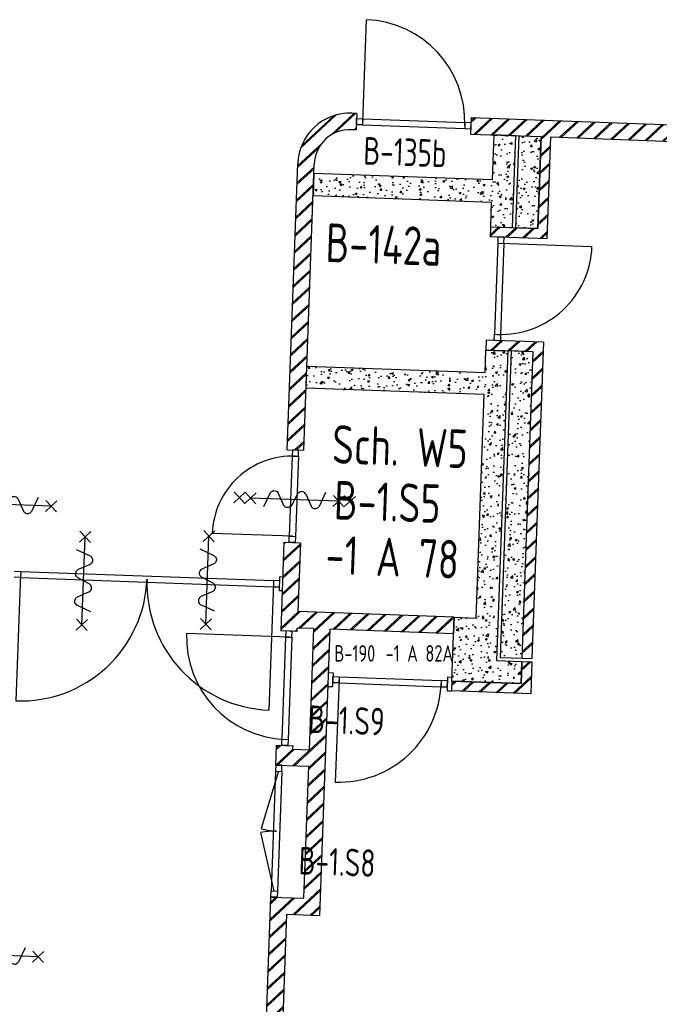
# Model space of a CAD drawing. Header units: millimetres. Extents: x 119024465 to 119292677, y 483022511 to 483148062.
# Tile 159 of 162: x 119247972 to 119253781, y 483074326 to 483083266. Entities that reach past the tile are written whole.
import ezdxf
from ezdxf.enums import TextEntityAlignment as Align

# ---------------------------------------------------------------- set-up
doc = ezdxf.new("R2010")
doc.units = ezdxf.units.MM
doc.header["$LTSCALE"] = 100
doc.layers.get('0').update_dxf_attribs({"linetype": 'CONTINUOUS'})
for name, color, linetype in [('AL22----', 2, 'CONTINUOUS'), ('AL22----_ARC', 8, 'CONTINUOUS'), ('AL28----', 4, 'CONTINUOUS'), ('AL28----_ARC', 8, 'CONTINUOUS'), ('AL32----', 6, 'CONTINUOUS'), ('BT00----_HOTELNRS', 3, 'CONTINUOUS'), ('BT00----_RUIMTENRS', 7, 'CONTINUOUS'), ('BT00----_TEKST', 1, 'CONTINUOUS')]:
    doc.layers.add(name, color=color, linetype=linetype)
doc.styles.get("Standard").update_dxf_attribs({"font": 'ISOCP.SHX'})
pattern_1 = [(47.91200747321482, (119153097.5669324, 483019764.0029071), (181.4829786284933, -22.56626980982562), [19.05, -209.55]), (352.9120074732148, (119153097.5669324, 483019764.0029071), (-28.25841556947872, 192.213838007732), [15.24, -167.64]), (98.3630074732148, (119153112.6904584, 483019762.1223937), (153.2251895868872, 169.6466752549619), [16.19, -178.09]), (44.09620747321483, (119153099.4177937, 483019814.7691785), (269.3672764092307, -51.89098330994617), [28.575, -314.3249999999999]), (94.54760747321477, (119153121.8650477, 483019810.4449579), (246.2613818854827, 238.6116259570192), [24.285, -267.135]), (349.0960074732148, (119153099.4177937, 483019814.7691785), (246.2617370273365, 238.6111746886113), [22.86, -251.46]), (18.91200747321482, (119153124.3382141, 483019801.15218), (147.7882449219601, -107.7215982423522), [19.05, -209.55]), (323.9120074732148, (119153124.3382141, 483019801.15218), (68.47175066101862, 181.813962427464), [15.24, -167.64]), (69.36340747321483, (119153136.6538288, 483019792.1754093), (216.2595933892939, 74.09278923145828), [16.19, -178.09]), (35.41200747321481, (119153097.5669324, 483019764.0029071), (6.1672544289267, 84.38636762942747), [0, -165.608, 0, -170.18, 0, -168.275]), (5.412007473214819, (119153097.5669324, 483019764.0029071), (70.42530466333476, 97.67953384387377), [0, -97.028, 0, -161.798, 0, -64.135]), (325.4120074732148, (119153040.9625397, 483019766.0666175), (135.2918473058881, -10.66508593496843), [0, -63.49999999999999, 0, -198.12, 0, -262.8899999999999]), (315.4120074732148, (119153015.579404, 483019766.9920482), (148.9572270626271, 20.01262926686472), [0, -82.54999999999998, 0, -131.572, 0, -186.69])]
pattern_2 = [(42.91200747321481, (119153097.5669324, 483019764.0029071), (-74.89618102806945, 80.56402464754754), []), (42.91200747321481, (119153098.1134465, 483019778.9929479), (-74.89618102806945, 80.56402464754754), [])]

# ---------------------------------------------------------------- blocks, each defined once
blk = doc.blocks.new('114-31b')
at = {"color": 0, "linetype": 'Continuous'}
for p, q in [((-49.99999994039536, 449.9999999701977), (50.00000011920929, 349.9999999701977)), ((50.00000005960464, 449.9999999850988), (-49.99999994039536, 349.9999999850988)), ((0, 399.9999999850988), (5.960464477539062e-08, -400)), ((-75.22076380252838, 278.9749930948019), (52.90113949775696, 224.7435648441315)), ((-53.78419476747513, 99.46940438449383), (53.34266716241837, 150.804756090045)), ((-53.34266716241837, 25.53059560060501), (53.34266716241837, -25.53059561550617)), ((-53.34266716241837, -150.2564351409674), (52.9011395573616, -99.46940438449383)), ((-53.78419476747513, -224.1952439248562), (74.77923619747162, -278.9116318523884)), ((-49.99999988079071, -349.9999998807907), (50.00000017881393, -449.9999998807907)), ((50.00000011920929, -349.9999998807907), (-49.99999988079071, -449.9999998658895))]:
    blk.add_line(p, q, dxfattribs=at)
for points in [[(74.77923613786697, 187.6370802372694, 0.1085803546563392), (71.06170707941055, 204.554047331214, 0.1021137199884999), (60.13457524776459, 219.3489430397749, 0.04519307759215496), (52.90113949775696, 224.7435648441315, 0.02457701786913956)], [(53.34266716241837, 150.804756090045, 0.04259042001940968), (60.13457524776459, 155.9252174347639, 0.1021137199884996), (71.06170707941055, 170.7201131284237, 0.1085803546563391), (74.77923613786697, 187.6370802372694, 0.1085803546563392)], [(-53.78419476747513, 99.46940438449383, 0.04259042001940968), (-60.57610285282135, 94.34894302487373, 0.1021137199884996), (-71.50323468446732, 79.55404733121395, 0.1085803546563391), (-75.22076380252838, 62.6370802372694, 0.1085803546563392)], [(-75.22076380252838, 62.6370802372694, 0.1085803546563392), (-71.50323474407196, 45.72011312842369, 0.1021137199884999), (-60.57610285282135, 30.92521743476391, 0.04519307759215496), (-53.34266716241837, 25.53059560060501, 0.02457701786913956)], [(74.77923619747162, -62.3629197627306, -0.1085803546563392), (71.0617071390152, -79.27988687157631, -0.1021137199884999), (60.13457524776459, -94.07478255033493, -0.04519307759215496), (52.9011395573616, -99.46940438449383, -0.02457701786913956)], [(53.34266716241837, -25.53059561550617, -0.04259042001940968), (60.13457524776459, -30.65105697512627, -0.1021137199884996), (71.06170707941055, -45.44595265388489, -0.1085803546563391), (74.77923619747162, -62.3629197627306, -0.1085803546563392)], [(-75.22076380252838, -187.3629197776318, -0.1085803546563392), (-71.50323468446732, -170.4459526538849, -0.1021137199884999), (-60.57610285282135, -155.6510569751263, -0.04519307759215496), (-53.34266716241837, -150.2564351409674, -0.02457701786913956)], [(-53.78419476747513, -224.1952439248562, -0.04259042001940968), (-60.57610285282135, -219.0747825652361, -0.1021137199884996), (-71.50323474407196, -204.2798868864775, -0.1085803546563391), (-75.22076380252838, -187.3629197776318, -0.1085803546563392)]]:
    blk.add_lwpolyline(points, format="xyb", dxfattribs=at)
blk = doc.blocks.new('114-31d')
at = {"color": 0, "linetype": 'Continuous'}
for p, q in [((-49.99999994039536, 550.0000000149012), (50.00000011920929, 450.0000000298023)), ((50.00000005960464, 550.0000000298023), (-49.99999988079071, 450.0000000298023)), ((-49.99999988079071, 450), (50.00000017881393, 350)), ((50.00000017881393, 450.0000000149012), (-49.99999988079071, 350)), ((5.960464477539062e-08, 400.0000000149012), (5.960464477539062e-08, -399.9999999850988)), ((-75.22076374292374, 278.9749931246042), (52.90113961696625, 224.7435648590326)), ((-53.78419476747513, 99.46940441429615), (53.34266722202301, 150.8047561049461)), ((-53.34266710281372, 25.53059563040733), (53.34266722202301, -25.53059560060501)), ((-53.34266710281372, -150.2564351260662), (52.90113961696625, -99.4694043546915)), ((-53.78419470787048, -224.195243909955), (74.77923625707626, -278.9116318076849)), ((-49.99999988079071, -349.9999998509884), (50.00000023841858, -449.9999998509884)), ((50.00000023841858, -349.9999998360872), (-49.99999982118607, -449.9999998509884)), ((-49.99999988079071, -449.9999998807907), (50.00000017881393, -549.9999998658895)), ((50.00000023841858, -449.9999998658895), (-49.99999976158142, -549.9999998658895))]:
    blk.add_line(p, q, dxfattribs=at)
for points in [[(74.77923625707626, 187.6370802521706, 0.1085803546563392), (71.0617071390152, 204.5540473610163, 0.1021137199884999), (60.13457530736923, 219.3489430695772, 0.04519307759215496), (52.90113961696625, 224.7435648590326, 0.02457701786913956)], [(53.34266722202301, 150.8047561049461, 0.04259042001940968), (60.13457530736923, 155.9252174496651, 0.1021137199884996), (71.0617071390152, 170.7201131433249, 0.1085803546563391), (74.77923625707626, 187.6370802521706, 0.1085803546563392)], [(-53.78419476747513, 99.46940441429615, 0.04259042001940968), (-60.57610279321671, 94.34894305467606, 0.1021137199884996), (-71.50323468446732, 79.55404734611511, 0.1085803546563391), (-75.22076374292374, 62.63708026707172, 0.1085803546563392)], [(-75.22076374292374, 62.63708026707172, 0.1085803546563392), (-71.50323468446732, 45.72011315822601, 0.1021137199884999), (-60.57610279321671, 30.92521744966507, 0.04519307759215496), (-53.34266710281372, 25.53059563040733, 0.02457701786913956)], [(74.77923625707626, -62.36291974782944, -0.1085803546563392), (71.06170719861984, -79.27988685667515, -0.1021137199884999), (60.13457530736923, -94.07478253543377, -0.04519307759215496), (52.90113961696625, -99.4694043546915, -0.02457701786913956)], [(53.34266722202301, -25.53059560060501, -0.04259042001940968), (60.13457530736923, -30.65105694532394, -0.1021137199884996), (71.0617071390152, -45.44595263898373, -0.1085803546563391), (74.77923625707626, -62.36291974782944, -0.1085803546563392)], [(-75.22076374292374, -187.3629197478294, -0.1085803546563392), (-71.50323462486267, -170.4459526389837, -0.1021137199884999), (-60.57610285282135, -155.6510569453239, -0.04519307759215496), (-53.34266710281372, -150.2564351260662, -0.02457701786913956)], [(-53.78419470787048, -224.195243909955, -0.04259042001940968), (-60.57610279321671, -219.0747825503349, -0.1021137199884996), (-71.50323462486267, -204.279886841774, -0.1085803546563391), (-75.22076374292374, -187.3629197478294, -0.1085803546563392)]]:
    blk.add_lwpolyline(points, format="xyb", dxfattribs=at)

msp = doc.modelspace()

# ---------------------------------------------------------------- hatches: boundary and pattern name
at = {"layer": 'AL22----_ARC'}
h = msp.add_hatch(dxfattribs=at)
h.set_pattern_fill('SCHOON', color=256, scale=2, angle=-2.087992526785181, style=0, pattern_type=2)
h.set_pattern_definition(pattern_2)
edge = h.paths.add_edge_path()
edge.add_line((119251033.9938589, 483082415.8030975), (119251028.5287171, 483082265.9026898))
edge.add_line((119251028.5287171, 483082265.9026899), (119250983.5585948, 483082267.5422324))
edge.add_arc((119250971.7174542, 483081942.7580158), 325, 87.91200747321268, 177.9120074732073)
edge.add_line((119250646.9332376, 483081954.5991563), (119250552.2041129, 483079356.3254231))
edge.add_line((119250552.2041129, 483079356.3254231), (119250402.3037052, 483079361.7905649))
edge.add_line((119250402.3037052, 483079361.7905648), (119250497.0328299, 483081960.0642981))
edge.add_arc((119250971.7174542, 483081942.7580158), 475, 87.91200747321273, 177.9120074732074, ccw=False)
edge.add_line((119250989.0237366, 483082417.4426401), (119251033.9938589, 483082415.8030975))
h = msp.add_hatch(dxfattribs=at)
h.set_pattern_fill('SCHOON', color=256, scale=2, angle=-2.087992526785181, style=0, pattern_type=2)
h.set_pattern_definition(pattern_2)
h.paths.add_polyline_path([(119252073.3033522, 483082377.9114477), (119252067.8382104, 483082228.01104), (119252707.4132832, 483082204.6931016), (119252676.9785229, 483081369.9145821), (119252247.2640208, 483081385.581322), (119252243.9849357, 483081295.6410773), (119252763.6396824, 483081276.6952524), (119252797.3535278, 483082201.4140165), (119255555.5210293, 483082100.8554072), (119255393.388489, 483077653.8099792), (119253954.3445752, 483077706.2753406), (119253943.7786344, 483077416.4678857), (119254033.718879, 483077413.1888006), (119254041.0057348, 483077613.0560109), (119255490.0430091, 483077560.2263067), (119255500.9732927, 483077860.0271221), (119255550.9400953, 483077858.2054081), (119255576.6262617, 483078562.7373243), (119256530.9921907, 483078527.9425882), (119256530.6278479, 483078517.9492277), (119256620.5680925, 483078514.6701425), (119256625.4867201, 483078649.5805095), (119256535.5464755, 483078652.8595946), (119256534.2712758, 483078617.8828327), (119255579.9053468, 483078652.677569), (119255613.0605405, 483079562.0733756), (119256567.4264694, 483079527.2786394), (119256566.1512697, 483079492.3018776), (119256656.0915143, 483079489.0227925), (119256661.9209989, 483079648.9165607), (119256571.9807542, 483079652.1956457), (119256570.7055545, 483079617.2188841), (119255616.3396255, 483079652.0136201), (119255649.4948192, 483080561.4094269), (119256603.8607481, 483080526.6146906), (119256602.5855484, 483080491.6379288), (119256692.525793, 483080488.3588437), (119256697.0800778, 483080613.2758502), (119255652.7739042, 483080651.3496714), (119255705.421437, 483082095.3902655), (119256874.6446169, 483082052.7621594), (119256880.1097588, 483082202.6625671)])
h = msp.add_hatch(dxfattribs=at)
h.set_pattern_fill('SCHOON', color=256, scale=2, angle=-2.087992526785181, style=0, pattern_type=2)
h.set_pattern_definition(pattern_2)
h.paths.add_polyline_path([(119252729.3914604, 483080337.3193642), (119252209.7367138, 483080356.2651892), (119252206.4576287, 483080266.3249446), (119252636.1721307, 483080250.6582047), (119252534.7148021, 483077467.8402187), (119252624.6550468, 483077464.5611336)])
h = msp.add_hatch(dxfattribs=at)
h.set_pattern_fill('SCHOON', color=256, scale=2, angle=-2.087992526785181, style=0, pattern_type=2)
h.set_pattern_definition(pattern_2)
h.paths.add_polyline_path([(119250371.6989111, 483078522.3482818), (119250521.5993188, 483078516.88314), (119250498.8278946, 483077892.298108), (119251917.8850874, 483077840.5614322), (119251912.4199456, 483077690.6610245), (119250793.1635682, 483077731.4674166), (119250698.4344435, 483075133.1936834), (119250398.6336282, 483075144.1239671), (119250307.1835886, 483072635.7904784), (119250157.2831809, 483072641.2556202), (119250254.1983623, 483075299.4895165), (119250553.9991777, 483075288.559233), (119250597.7203121, 483076487.7624944), (119250297.9194967, 483076498.692778), (119250304.4776669, 483076678.5732673), (119250454.3780746, 483076673.1081254), (119250453.2850462, 483076643.1280439), (119250603.1854539, 483076637.6629021), (119250643.2631605, 483077736.9325584), (119250493.3627528, 483077742.3977003), (119250492.2697245, 483077712.4176187), (119250342.3693168, 483077717.8827606)])
h = msp.add_hatch(dxfattribs=at)
h.set_pattern_fill('SCHOON', color=256, scale=2, angle=-2.087992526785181, style=0, pattern_type=2)
h.set_pattern_definition(pattern_2)
h.paths.add_polyline_path([(119252623.5620184, 483077434.581052), (119252613.0051962, 483077145.0237083), (119251893.4832393, 483077171.256389), (119251896.7532057, 483077260.9465225), (119252526.334918, 483077237.9929269), (119252533.6217738, 483077437.8601372)])
at = {"layer": 'AL28----_ARC'}
h = msp.add_hatch(dxfattribs=at)
h.set_pattern_fill('AR-CONC', color=256, angle=-2.087992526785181, style=0)
h.set_pattern_definition(pattern_1)
h.paths.add_polyline_path([(119252277.6987812, 483082220.3598415), (119252262.7607269, 483081810.6320605), (119250643.8363239, 483081869.6555919), (119250636.5494681, 483081669.7883817), (119252255.4738712, 483081610.7648502), (119252247.2640208, 483081385.581322), (119252447.1312311, 483081378.2944662), (119252477.5659914, 483082213.0729857)])
h = msp.add_hatch(dxfattribs=at)
h.set_pattern_fill('AR-CONC', color=256, angle=-2.087992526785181, style=0)
h.set_pattern_definition(pattern_1)
h.paths.add_polyline_path([(119252707.4132832, 483082204.6931016), (119252676.9785229, 483081369.9145821), (119252477.1113126, 483081377.2014379), (119252507.546073, 483082211.9799573)])
h = msp.add_hatch(dxfattribs=at)
h.set_pattern_fill('AR-CONC', color=256, angle=-2.087992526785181, style=0)
h.set_pattern_definition(pattern_1)
h.paths.add_polyline_path([(119251917.8850874, 483077840.5614322), (119252117.7522977, 483077833.2745765), (119252191.7138834, 483079861.9267605), (119250572.7894804, 483079920.950292), (119250580.0763361, 483080120.8175022), (119252199.0007392, 483080061.7939708), (119252206.4576287, 483080266.3249446), (119252406.3248389, 483080259.0380888), (119252303.774482, 483077446.2400212), (119252533.6217738, 483077437.8601372), (119252526.334918, 483077237.9929269), (119251896.7532057, 483077260.9465225)])
h = msp.add_hatch(dxfattribs=at)
h.set_pattern_fill('AR-CONC', color=256, angle=-2.087992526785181, style=0)
h.set_pattern_definition(pattern_1)
h.paths.add_polyline_path([(119252334.8475919, 483077475.1270744), (119252534.7148021, 483077467.8402187), (119252636.1721307, 483080250.6582047), (119252436.3049204, 483080257.9450604)])

# ---------------------------------------------------------------- linework, layer by layer
at = {"layer": 'AL22----'}
for p, q in [((119251033.9938589, 483082415.8030975), (119250989.0237366, 483082417.4426401)), ((119251033.9938589, 483082415.8030975), (119251028.5287171, 483082265.9026899)), ((119252073.3033522, 483082377.9114477), (119252067.8382104, 483082228.01104)), ((119252073.3033522, 483082377.9114477), (119256880.1097588, 483082202.6625671)), ((119251028.5287171, 483082265.9026899), (119250983.5585948, 483082267.5422324)), ((119252067.8382104, 483082228.01104), (119252707.4132832, 483082204.6931016)), ((119252676.9785229, 483081369.9145821), (119252707.4132832, 483082204.6931016)), ((119252763.6396824, 483081276.6952524), (119252797.3535278, 483082201.4140165)), ((119252797.3535278, 483082201.4140165), (119255555.5210293, 483082100.8554072)), ((119250402.3037052, 483079361.7905648), (119250497.0328299, 483081960.0642981)), ((119250552.2041129, 483079356.3254231), (119250646.9332376, 483081954.5991563)), ((119252247.2640208, 483081385.581322), (119252243.9849357, 483081295.6410773)), ((119252247.2640208, 483081385.581322), (119252676.9785229, 483081369.9145821)), ((119252763.6396824, 483081276.6952524), (119252243.9849357, 483081295.6410773)), ((119252209.7367138, 483080356.2651892), (119252206.4576287, 483080266.3249446)), ((119252729.3914604, 483080337.3193642), (119252209.7367138, 483080356.2651892)), ((119252636.1721307, 483080250.6582047), (119252206.4576287, 483080266.3249446)), ((119252729.3914604, 483080337.3193642), (119252624.6550468, 483077464.5611336)), ((119252534.7148021, 483077467.8402187), (119252636.1721307, 483080250.6582047)), ((119250402.3037052, 483079361.7905648), (119250552.2041129, 483079356.3254231)), ((119250371.6989111, 483078522.3482818), (119250342.3693168, 483077717.8827606)), ((119250371.6989111, 483078522.3482818), (119250521.5993188, 483078516.88314)), ((119250521.5993188, 483078516.88314), (119250498.8278946, 483077892.298108)), ((119250330.5751244, 483078080.5532681), (119250335.1658435, 483078206.4696106)), ((119250360.1492448, 483078205.5587536), (119250335.1658435, 483078206.4696106)), ((119250355.5585257, 483078079.6424111), (119250330.5751244, 483078080.5532681)), ((119251917.8850874, 483077840.5614322), (119250498.8278946, 483077892.298108)), ((119251917.8850874, 483077840.5614322), (119251912.4199456, 483077690.6610245)), ((119250492.2697245, 483077712.4176187), (119250342.3693168, 483077717.8827606)), ((119250492.2697245, 483077712.4176187), (119250493.3627528, 483077742.3977003)), ((119250643.2631605, 483077736.9325584), (119250493.3627528, 483077742.3977003)), ((119250603.1854539, 483076637.6629021), (119250643.2631605, 483077736.9325584)), ((119250698.4344435, 483075133.1936834), (119250793.1635682, 483077731.4674166)), ((119251912.4199456, 483077690.6610245), (119250793.1635682, 483077731.4674166)), ((119252526.334918, 483077237.9929269), (119252533.6217738, 483077437.8601372)), ((119252533.6217738, 483077437.8601372), (119252623.5620184, 483077434.581052)), ((119252534.7148021, 483077467.8402187), (119252624.6550468, 483077464.5611336)), ((119252623.5620184, 483077434.581052), (119252613.0051962, 483077145.0237083)), ((119250778.8175811, 483077337.9791236), (119250818.7910231, 483077336.5217524)), ((119250818.7910231, 483077336.5217524), (119250814.200304, 483077210.60541)), ((119251858.1005164, 483077298.6301026), (119251853.5097973, 483077172.7137601)), ((119251858.1005164, 483077298.6301026), (119251898.0739585, 483077297.1727315)), ((119251896.7532057, 483077260.9465225), (119251893.4832393, 483077171.256389)), ((119251896.7532057, 483077260.9465225), (119252526.334918, 483077237.9929269)), ((119250774.2268619, 483077212.0627812), (119250814.200304, 483077210.60541)), ((119251853.5097973, 483077172.7137601), (119251893.4832393, 483077171.256389)), ((119252613.0051962, 483077145.0237083), (119251893.4832393, 483077171.256389)), ((119250297.9194967, 483076498.692778), (119250304.4776669, 483076678.5732673)), ((119250304.4776669, 483076678.5732673), (119250454.3780746, 483076673.1081254)), ((119250453.2850462, 483076643.1280439), (119250454.3780746, 483076673.1081254)), ((119250453.2850462, 483076643.1280439), (119250603.1854539, 483076637.6629021)), ((119250297.9194967, 483076498.692778), (119250597.7203121, 483076487.7624944)), ((119250553.9991777, 483075288.559233), (119250597.7203121, 483076487.7624944)), ((119250157.2831809, 483072641.2556202), (119250254.1983623, 483075299.4895165)), ((119250254.1983623, 483075299.4895165), (119250553.9991777, 483075288.559233)), ((119250307.1835886, 483072635.7904784), (119250398.6336282, 483075144.1239671)), ((119250398.6336282, 483075144.1239671), (119250698.4344435, 483075133.1936834))]:
    msp.add_line(p, q, dxfattribs=at)
for radius in [475, 325]:
    msp.add_arc((119250971.7174542, 483081942.7580158), radius, 87.91200747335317, 177.9120074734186, dxfattribs=at)
at = {"layer": 'AL28----'}
for points in [[(119252277.6987812, 483082220.3598415), (119252262.7607269, 483081810.6320605), (119250643.8363239, 483081869.6555919), (119250636.5494681, 483081669.7883817), (119252255.4738712, 483081610.7648502), (119252247.2640208, 483081385.581322), (119252447.1312311, 483081378.2944662), (119252477.5659914, 483082213.0729857)], [(119252707.4132832, 483082204.6931016), (119252676.9785229, 483081369.9145821), (119252477.1113126, 483081377.2014379), (119252507.546073, 483082211.9799573)], [(119251917.8850874, 483077840.5614322), (119252117.7522977, 483077833.2745765), (119252191.7138834, 483079861.9267605), (119250572.7894804, 483079920.950292), (119250580.0763361, 483080120.8175022), (119252199.0007392, 483080061.7939708), (119252206.4576287, 483080266.3249446), (119252406.3248389, 483080259.0380888), (119252303.774482, 483077446.2400212), (119252533.6217738, 483077437.8601372), (119252526.334918, 483077237.9929269), (119251896.7532057, 483077260.9465225)], [(119252334.8475919, 483077475.1270744), (119252534.7148021, 483077467.8402187), (119252636.1721307, 483080250.6582047), (119252436.3049204, 483080257.9450604)]]:
    msp.add_lwpolyline(points, close=True, dxfattribs=at)
at = {"layer": 'AL32----'}
for p, q in [((119251087.2241069, 483082338.812574), (119251121.0351175, 483083266.1964297)), ((119251030.2411282, 483082312.8714842), (119251032.2814478, 483082368.8343031)), ((119251032.2814478, 483082368.8343031), (119251088.2442667, 483082366.7939835)), ((119251088.2442667, 483082366.7939835), (119251086.2039471, 483082310.8311646)), ((119251088.2442667, 483082366.7939835), (119252015.6281222, 483082332.9829728)), ((119252015.6281222, 483082332.9829728), (119252013.5878026, 483082277.020154)), ((119252071.5909411, 483082330.9426532), (119252015.6281222, 483082332.9829728)), ((119252069.5506215, 483082274.9798344), (119252071.5909411, 483082330.9426532)), ((119251086.2039471, 483082310.8311646), (119251030.2411282, 483082312.8714842)), ((119251086.2039471, 483082310.8311646), (119252013.5878026, 483082277.020154)), ((119252013.5878026, 483082277.020154), (119252069.5506215, 483082274.9798344)), ((119252315.9371314, 483081293.0178092), (119252313.8968118, 483081237.0549904)), ((119252371.8999503, 483081290.9774897), (119252315.9371314, 483081293.0178092)), ((119252369.8596307, 483081235.0146707), (119252371.8999503, 483081290.9774897)), ((119252313.8968118, 483081237.0549904), (119252283.729229, 483080409.6047399)), ((119252313.8968118, 483081237.0549904), (119252369.8596307, 483081235.0146707)), ((119252369.8596307, 483081235.0146707), (119252339.6920479, 483080407.5644203)), ((119252341.8782213, 483081236.0348306), (119253169.3284717, 483081205.8672478)), ((119252281.6889094, 483080353.6419211), (119252283.729229, 483080409.6047399)), ((119252337.6517283, 483080351.6016014), (119252281.6889094, 483080353.6419211)), ((119252283.729229, 483080409.6047399), (119252339.6920479, 483080407.5644203)), ((119252339.6920479, 483080407.5644203), (119252337.6517283, 483080351.6016014)), ((119250447.23218, 483079304.1153349), (119250420.7080251, 483078576.5986896)), ((119250449.2724997, 483079360.0781537), (119250447.23218, 483079304.1153349)), ((119250447.23218, 483079304.1153349), (119250503.1949989, 483079302.0750152)), ((119250505.2353185, 483079358.0378341), (119250449.2724997, 483079360.0781537)), ((119250503.1949989, 483079302.0750152), (119250476.670844, 483078574.5583699)), ((119250503.1949989, 483079302.0750152), (119250505.2353185, 483079358.0378341)), ((119250448.6894346, 483078575.5785297), (119249721.1727893, 483078602.1026846)), ((119250418.6677055, 483078520.6358706), (119250420.7080251, 483078576.5986896)), ((119250420.7080251, 483078576.5986896), (119250476.670844, 483078574.5583699)), ((119250476.670844, 483078574.5583699), (119250474.6305244, 483078518.595551)), ((119250474.6305244, 483078518.595551), (119250418.6677055, 483078520.6358706)), ((119247925.4907602, 483078259.2994604), (119247981.4535791, 483078257.2591408)), ((119247980.4334193, 483078229.2777314), (119247938.570433, 483077081.0406085)), ((119247981.4535791, 483078257.2591408), (119247979.4132595, 483078201.2963219)), ((119247981.4535791, 483078257.2591408), (119250277.9278249, 483078173.5331683)), ((119247979.4132595, 483078201.2963219), (119247923.4504406, 483078203.3366416)), ((119247979.4132595, 483078201.2963219), (119250275.8875052, 483078117.5703495)), ((119250276.907665, 483078145.5517589), (119250235.0446788, 483076997.314636)), ((119250277.9278249, 483078173.5331683), (119250275.8875052, 483078117.5703495)), ((119250275.8875052, 483078117.5703495), (119250331.8503241, 483078115.5300298)), ((119250333.8906437, 483078171.4928487), (119250277.9278249, 483078173.5331683)), ((119250331.8503241, 483078115.5300298), (119250333.8906437, 483078171.4928487)), ((119250415.279201, 483077659.1873708), (119249487.8953454, 483077692.9983814)), ((119250389.3381112, 483077716.1703495), (119250387.2977916, 483077660.2075306)), ((119250445.30093, 483077714.1300299), (119250389.3381112, 483077716.1703495)), ((119250443.2606104, 483077658.1672109), (119250445.30093, 483077714.1300299)), ((119250387.2977916, 483077660.2075306), (119250353.4867809, 483076732.823675)), ((119250387.2977916, 483077660.2075306), (119250443.2606104, 483077658.1672109)), ((119250443.2606104, 483077658.1672109), (119250409.4495998, 483076730.7833554)), ((119250815.4755037, 483077245.5821718), (119250817.5158233, 483077301.5449906)), ((119250871.4383226, 483077243.5418522), (119250815.4755037, 483077245.5821718)), ((119250817.5158233, 483077301.5449906), (119250873.4786422, 483077299.504671)), ((119250872.4584824, 483077271.5232615), (119250838.6474718, 483076344.139406)), ((119250873.4786422, 483077299.504671), (119250871.4383226, 483077243.5418522)), ((119250871.4383226, 483077243.5418522), (119251798.8221782, 483077209.7308415)), ((119250873.4786422, 483077299.504671), (119251800.8624978, 483077265.6936604)), ((119251800.8624978, 483077265.6936604), (119251798.8221782, 483077209.7308415)), ((119251856.8253167, 483077263.6533408), (119251800.8624978, 483077265.6936604)), ((119251854.784997, 483077207.6905219), (119251856.8253167, 483077263.6533408)), ((119251798.8221782, 483077209.7308415), (119251854.784997, 483077207.6905219)), ((119250351.4464613, 483076676.8608562), (119250353.4867809, 483076732.823675)), ((119250353.4867809, 483076732.823675), (119250409.4495998, 483076730.7833554)), ((119250409.4495998, 483076730.7833554), (119250407.4092802, 483076674.8205366)), ((119250407.4092802, 483076674.8205366), (119250351.4464613, 483076676.8608562)), ((119250323.8605866, 483076441.7097993), (119250164.0116193, 483075921.7248883)), ((119250295.8791771, 483076442.7299592), (119250256.2386819, 483075355.4523354)), ((119250297.9194967, 483076498.692778), (119250295.8791771, 483076442.7299592)), ((119250295.8791771, 483076442.7299592), (119250351.841996, 483076440.6896396)), ((119250353.8823156, 483076496.6524584), (119250297.9194967, 483076498.692778)), ((119250351.841996, 483076440.6896396), (119250312.2015008, 483075353.4120158)), ((119250351.841996, 483076440.6896396), (119250353.8823156, 483076496.6524584)), ((119250284.2200913, 483075354.4321756), (119250162.6609022, 483075884.6768017)), ((119250254.1983623, 483075299.4895165), (119250256.2386819, 483075355.4523354)), ((119250256.2386819, 483075355.4523354), (119250312.2015008, 483075353.4120158)), ((119250312.2015008, 483075353.4120158), (119250310.1611812, 483075297.4491969)), ((119250310.1611812, 483075297.4491969), (119250254.1983623, 483075299.4895165))]:
    msp.add_line(p, q, dxfattribs=at)
for centre, radius, start, end in [((119251087.2241069, 483082338.812574), 927.9999999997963, 357.9120071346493, 87.91200707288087), ((119252341.8782213, 483081236.0348306), 828, 267.9120070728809, 357.9120071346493), ((119250448.6894346, 483078575.5785297), 728.0000000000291, 87.91200707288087, 177.9120071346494), ((119247980.4334193, 483078229.2777314), 1149.000000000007, 267.9120070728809, 357.9120071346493), ((119250276.907665, 483078145.5517589), 1149.000000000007, 177.9120071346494, 267.9120070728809), ((119250415.279201, 483077659.1873708), 928.0000000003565, 177.9120071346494, 267.9120070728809), ((119250872.4584824, 483077271.5232615), 928.0000000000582, 267.9120070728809, 357.9120071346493), ((119250284.2200913, 483075354.4321756), 543.9999999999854, 87.91200707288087, 102.9120081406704), ((119250323.8605866, 483076441.7097993), 543.9999999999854, 252.9120070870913, 267.9120070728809)]:
    msp.add_arc(centre, radius, start, end, dxfattribs=at)

# ---------------------------------------------------------------- block references
for name, p, rotation in [('114-31b', (119247857.549633, 483078862.8479197), 267.912007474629), ('114-31d', (119250469.2251079, 483078908.2591492), 267.9120074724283), ('114-31b', (119248552.2774545, 483078171.4549994), 177.9120074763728), ('114-31b', (119249676.8886073, 483078176.6369845), 177.9120074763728), ('114-31b', (119247739.2169953, 483074772.2021022), 267.912007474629)]:
    msp.add_blockref(name, p, dxfattribs=dict(at, rotation=rotation))

# ---------------------------------------------------------------- texts
at = {"layer": 'BT00----_HOTELNRS', "width": 0.8}
msp.add_text('-1 A 78', height=349.9999999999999, rotation=357.9091074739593, dxfattribs=at).set_placement((119251350.23749, 483078211.3205847), align=Align.CENTER)
msp.add_text('-1 A 82A', height=150, rotation=359.9984939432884, dxfattribs=at).set_placement((119251295.2001054, 483077437.2378266))
at = {"layer": 'BT00----_RUIMTENRS', "width": 0.8}
for s, height, rotation, p in [('B-135b', 250, 357.9091074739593, (119251089.9841388, 483081952.183142)), ('B-142a', 349.9999999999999, 357.9091074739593, (119250746.6108783, 483081067.9531056)), ('B-1.S5', 349.9999999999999, 357.9091074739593, (119250822.2884696, 483078730.1156315)), ('B-190', 150, 359.9984939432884, (119250829.1029857, 483077437.2378265)), ('B-1.S9', 250, 357.9091074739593, (119250589.6678696, 483076790.9948611)), ('B-1.S8', 250, 357.9091074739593, (119250502.8983301, 483075506.2823779))]:
    msp.add_text(s, height=height, rotation=rotation, dxfattribs=at).set_placement(p)
at = {"layer": 'BT00----_TEKST', "width": 0.8}
msp.add_text('Sch. W5', height=349.9999999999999, rotation=357.9091074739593, dxfattribs=at).set_placement((119250805.2174521, 483079237.255644))

doc.saveas('drawing.dxf')
